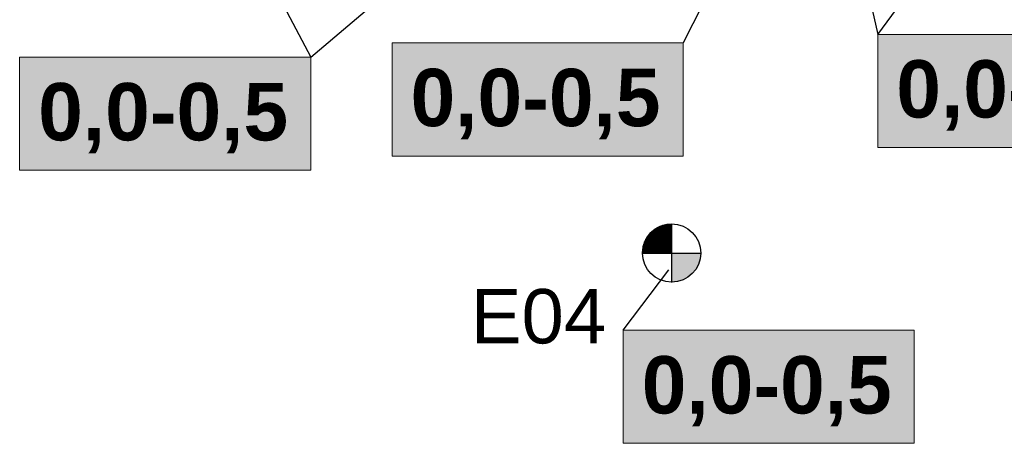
# Model space of a CAD drawing. Extents: x 158343 to 162498, y 431347 to 434500.
# Tile 56 of 248: x 159244 to 159357, y 433568 to 433616. Entities that reach past the tile are written whole.
import ezdxf
from ezdxf.enums import TextEntityAlignment as Align

# ---------------------------------------------------------------- set-up
doc = ezdxf.new("R2010")
doc.units = 0
doc.header["$LTSCALE"] = 10
doc.header["$MEASUREMENT"] = 0
for name, color, linetype in [('BORING-MWH-NEW', 7, 'CONTINUOUS'), ('KLASSE-AW', 81, 'CONTINUOUS'), ('KLASSE-B-INDUSTRIE', 40, 'CONTINUOUS'), ('KWALITEIT-DIEPTE', 7, 'CONTINUOUS')]:
    doc.layers.add(name, color=color, linetype=linetype)
doc.styles.add('STANDAARD', font='arial.ttf')
doc.styles.add('STYLE3', font='arialbd.ttf')

# ---------------------------------------------------------------- blocks, each defined once
blk = doc.blocks.new('BO-1.5M')
at = {"layer": 'BORING-MWH-NEW'}
blk.add_hatch(color=256, dxfattribs=at).paths.add_polyline_path([(-0.005, -1.342, 0.412919), (1.341, -0.011), (-0.005, -0.011)])
for p, q in [((-0.988, 0.908), (-0.005, 0.908)), ((-0.986, -0.011), (-0.986, 0.91)), ((-0.977, 0.92), (-0.005, 0.92)), ((-0.974, -0.011), (-0.974, 0.923)), ((-0.965, 0.932), (-0.005, 0.932)), ((-0.962, -0.011), (-0.962, 0.935)), ((-0.953, 0.944), (-0.005, 0.944)), ((-0.95, -0.011), (-0.95, 0.948)), ((-0.941, 0.956), (-0.005, 0.956)), ((-0.937, -0.011), (-0.937, 0.96)), ((-0.928, 0.969), (-0.005, 0.969)), ((-0.925, -0.011), (-0.925, 0.972)), ((-0.915, 0.981), (-0.005, 0.981)), ((-0.913, -0.011), (-0.913, 0.983)), ((-0.902, 0.993), (-0.005, 0.993)), ((-0.901, -0.011), (-0.901, 0.994)), ((-0.889, -0.011), (-0.889, 1.005)), ((-0.888, 1.005), (-0.005, 1.005)), ((-0.876, -0.011), (-0.876, 1.016)), ((-0.874, 1.017), (-0.005, 1.017)), ((-0.864, -0.011), (-0.864, 1.026)), ((-0.86, 1.03), (-0.005, 1.03)), ((-0.852, -0.011), (-0.852, 1.036)), ((-0.845, 1.042), (-0.005, 1.042)), ((-0.84, -0.011), (-0.84, 1.046)), ((-0.83, 1.054), (-0.005, 1.054)), ((-0.828, -0.011), (-0.828, 1.056)), ((-0.815, -0.011), (-0.815, 1.065)), ((-0.814, 1.066), (-0.005, 1.066)), ((-0.803, -0.011), (-0.803, 1.075)), ((-0.798, 1.078), (-0.005, 1.078)), ((-0.791, -0.011), (-0.791, 1.084)), ((-0.781, 1.091), (-0.005, 1.091)), ((-0.779, -0.011), (-0.779, 1.092)), ((-0.767, -0.011), (-0.767, 1.101)), ((-0.764, 1.103), (-0.005, 1.103)), ((-0.754, -0.011), (-0.754, 1.109)), ((-0.746, 1.115), (-0.005, 1.115)), ((-0.742, -0.011), (-0.742, 1.118)), ((-0.73, -0.011), (-0.73, 1.126)), ((-0.727, 1.127), (-0.005, 1.127)), ((-0.718, -0.011), (-0.718, 1.133)), ((-0.708, 1.139), (-0.005, 1.139)), ((-0.706, -0.011), (-0.706, 1.141)), ((-0.693, -0.011), (-0.693, 1.148)), ((-0.688, 1.152), (-0.005, 1.152)), ((-0.681, -0.011), (-0.681, 1.156)), ((-0.669, -0.011), (-0.669, 1.163)), ((-0.667, 1.164), (-0.005, 1.164)), ((-0.657, -0.011), (-0.657, 1.17)), ((-0.646, 1.176), (-0.005, 1.176)), ((-0.645, -0.011), (-0.645, 1.176)), ((-0.632, -0.011), (-0.632, 1.183)), ((-0.623, 1.188), (-0.005, 1.188)), ((-0.62, -0.011), (-0.62, 1.19)), ((-0.608, -0.011), (-0.608, 1.196)), ((-0.599, 1.2), (-0.005, 1.2)), ((-0.596, -0.011), (-0.596, 1.202)), ((-0.584, -0.011), (-0.584, 1.208)), ((-0.574, 1.213), (-0.005, 1.213)), ((-0.571, -0.011), (-0.571, 1.214)), ((-0.559, -0.011), (-0.559, 1.219)), ((-0.548, 1.225), (-0.005, 1.225)), ((-0.547, -0.011), (-0.547, 1.225)), ((-0.535, -0.011), (-0.535, 1.23)), ((-0.523, -0.011), (-0.523, 1.236)), ((-0.519, 1.237), (-0.005, 1.237)), ((-0.51, -0.011), (-0.51, 1.241)), ((-0.498, -0.011), (-0.498, 1.246)), ((-0.489, 1.249), (-0.005, 1.249)), ((-0.486, -0.011), (-0.486, 1.25)), ((-0.474, -0.011), (-0.474, 1.255)), ((-0.462, -0.011), (-0.462, 1.26)), ((-0.457, 1.261), (-0.005, 1.261)), ((-0.45, -0.011), (-0.45, 1.264)), ((-0.437, -0.011), (-0.437, 1.268)), ((-0.425, -0.011), (-0.425, 1.272)), ((-0.422, 1.273), (-0.005, 1.273)), ((-0.413, -0.011), (-0.413, 1.276)), ((-0.401, -0.011), (-0.401, 1.28)), ((-0.389, -0.011), (-0.389, 1.284)), ((-0.383, 1.286), (-0.005, 1.286)), ((-0.376, -0.011), (-0.376, 1.288)), ((-0.364, -0.011), (-0.364, 1.291)), ((-0.352, -0.011), (-0.352, 1.295)), ((-0.34, -0.011), (-0.34, 1.298)), ((-0.339, 1.298), (-0.005, 1.298)), ((-0.328, -0.011), (-0.328, 1.301)), ((-0.315, -0.011), (-0.315, 1.304)), ((-0.303, -0.011), (-0.303, 1.307)), ((-0.291, -0.011), (-0.291, 1.31)), ((-0.289, 1.31), (-0.005, 1.31)), ((-0.279, -0.011), (-0.279, 1.312)), ((-0.267, -0.011), (-0.267, 1.315)), ((-0.254, -0.011), (-0.254, 1.317)), ((-0.242, -0.011), (-0.242, 1.319)), ((-0.23, -0.011), (-0.23, 1.322)), ((-0.226, 1.322), (-0.005, 1.322)), ((-0.218, -0.011), (-0.218, 1.324)), ((-0.206, -0.011), (-0.206, 1.326)), ((-0.193, -0.011), (-0.193, 1.328)), ((-0.181, -0.011), (-0.181, 1.329)), ((-0.169, -0.011), (-0.169, 1.331)), ((-0.157, -0.011), (-0.157, 1.332)), ((-0.145, -0.011), (-0.145, 1.334)), ((-0.137, 1.334), (-0.005, 1.334)), ((-0.132, -0.011), (-0.132, 1.335)), ((-0.12, -0.011), (-0.12, 1.336)), ((-0.108, -0.011), (-0.108, 1.337)), ((-0.096, -0.011), (-0.096, 1.338)), ((-0.084, -0.011), (-0.084, 1.339)), ((-0.071, -0.011), (-0.071, 1.34)), ((-0.059, -0.011), (-0.059, 1.34)), ((-0.047, -0.011), (-0.047, 1.341)), ((-0.035, -0.011), (-0.035, 1.341)), ((-0.023, -0.011), (-0.023, 1.341)), ((-0.01, -0.011), (-0.01, 1.341)), ((-0.005, 1.336), (-0.005, -1.358)), ((-1.262, 0.456), (-0.005, 0.456)), ((-1.257, 0.469), (-0.005, 0.469)), ((-1.254, -0.011), (-1.254, 0.476)), ((-1.252, 0.481), (-0.005, 0.481)), ((-1.248, 0.493), (-0.005, 0.493)), ((-1.243, 0.505), (-0.005, 0.505)), ((-1.242, -0.011), (-1.242, 0.507)), ((-1.238, 0.517), (-0.005, 0.517)), ((-1.233, 0.53), (-0.005, 0.53)), ((-1.23, -0.011), (-1.23, 0.535)), ((-1.227, 0.542), (-0.005, 0.542)), ((-1.222, 0.554), (-0.005, 0.554)), ((-1.218, -0.011), (-1.218, 0.563)), ((-1.216, 0.566), (-0.005, 0.566)), ((-1.21, 0.578), (-0.005, 0.578)), ((-1.206, -0.011), (-1.206, 0.588)), ((-1.205, 0.591), (-0.005, 0.591)), ((-1.198, 0.603), (-0.005, 0.603)), ((-1.193, -0.011), (-1.193, 0.613)), ((-1.192, 0.615), (-0.005, 0.615)), ((-1.186, 0.627), (-0.005, 0.627)), ((-1.181, -0.011), (-1.181, 0.636)), ((-1.179, 0.639), (-0.005, 0.639)), ((-1.173, 0.652), (-0.005, 0.652)), ((-1.169, -0.011), (-1.169, 0.658)), ((-1.166, 0.664), (-0.005, 0.664)), ((-1.159, 0.676), (-0.005, 0.676)), ((-1.157, -0.011), (-1.157, 0.679)), ((-1.152, 0.688), (-0.005, 0.688)), ((-1.145, -0.011), (-1.145, 0.7)), ((-1.144, 0.7), (-0.005, 0.7)), ((-1.137, 0.712), (-0.005, 0.712)), ((-1.132, -0.011), (-1.132, 0.719)), ((-1.129, 0.725), (-0.005, 0.725)), ((-1.121, 0.737), (-0.005, 0.737)), ((-1.12, -0.011), (-1.12, 0.738)), ((-1.113, 0.749), (-0.005, 0.749)), ((-1.108, -0.011), (-1.108, 0.756)), ((-1.105, 0.761), (-0.005, 0.761)), ((-1.096, -0.011), (-1.096, 0.774)), ((-1.096, 0.773), (-0.005, 0.773)), ((-1.087, 0.786), (-0.005, 0.786)), ((-1.084, -0.011), (-1.084, 0.791)), ((-1.078, 0.798), (-0.005, 0.798)), ((-1.071, -0.011), (-1.071, 0.807)), ((-1.069, 0.81), (-0.005, 0.81)), ((-1.06, 0.822), (-0.005, 0.822)), ((-1.059, -0.011), (-1.059, 0.823)), ((-1.05, 0.834), (-0.005, 0.834)), ((-1.047, -0.011), (-1.047, 0.839)), ((-1.041, 0.847), (-0.005, 0.847)), ((-1.035, -0.011), (-1.035, 0.854)), ((-1.031, 0.859), (-0.005, 0.859)), ((-1.023, -0.011), (-1.023, 0.868)), ((-1.02, 0.871), (-0.005, 0.871)), ((-1.011, -0.011), (-1.011, 0.882)), ((-1.01, 0.883), (-0.005, 0.883)), ((-0.999, 0.895), (-0.005, 0.895)), ((-0.998, -0.011), (-0.998, 0.896)), ((-1.342, 0.005), (-0.005, 0.005)), ((-1.341, 0.042), (-0.005, 0.042)), ((-1.341, 0.03), (-0.005, 0.03)), ((-1.341, 0.017), (-0.005, 0.017)), ((-1.34, -0.011), (-1.34, 0.068)), ((-1.34, 0.066), (-0.005, 0.066)), ((-1.34, 0.054), (-0.005, 0.054)), ((-1.339, 0.078), (-0.005, 0.078)), ((-1.338, 0.103), (-0.005, 0.103)), ((-1.338, 0.091), (-0.005, 0.091)), ((-1.337, 0.115), (-0.005, 0.115)), ((-1.335, 0.127), (-0.005, 0.127)), ((-1.334, 0.139), (-0.005, 0.139)), ((-1.333, 0.151), (-0.005, 0.151)), ((-1.331, 0.164), (-0.005, 0.164)), ((-1.33, 0.176), (-0.005, 0.176)), ((-1.328, -0.011), (-1.328, 0.193)), ((-1.328, 0.188), (-0.005, 0.188)), ((-1.326, 0.2), (-0.005, 0.2)), ((-1.325, 0.212), (-0.005, 0.212)), ((-1.323, 0.225), (-0.005, 0.225)), ((-1.32, 0.237), (-0.005, 0.237)), ((-1.318, 0.249), (-0.005, 0.249)), ((-1.316, 0.261), (-0.005, 0.261)), ((-1.315, -0.011), (-1.315, 0.263)), ((-1.313, 0.273), (-0.005, 0.273)), ((-1.311, 0.286), (-0.005, 0.286)), ((-1.308, 0.298), (-0.005, 0.298)), ((-1.305, 0.31), (-0.005, 0.31)), ((-1.303, -0.011), (-1.303, 0.318)), ((-1.302, 0.322), (-0.005, 0.322)), ((-1.299, 0.334), (-0.005, 0.334)), ((-1.296, 0.347), (-0.005, 0.347)), ((-1.293, 0.359), (-0.005, 0.359)), ((-1.291, -0.011), (-1.291, 0.365)), ((-1.289, 0.371), (-0.005, 0.371)), ((-1.286, 0.383), (-0.005, 0.383)), ((-1.282, 0.395), (-0.005, 0.395)), ((-1.279, -0.011), (-1.279, 0.405)), ((-1.278, 0.408), (-0.005, 0.408)), ((-1.274, 0.42), (-0.005, 0.42)), ((-1.27, 0.432), (-0.005, 0.432)), ((-1.267, -0.011), (-1.267, 0.442)), ((-1.266, 0.444), (-0.005, 0.444)), ((-1.343, -0.011), (1.341, -0.011)), ((-1.342, -0.007), (-0.005, -0.007))]:
    blk.add_line(p, q, dxfattribs=at)
blk.add_circle((0, 0), 1.342, dxfattribs=at)
at = {"layer": 'BORING-MWH-NEW', "style": 'STANDAARD'}
blk.add_attdef('BNO', (-3.329, 3.081), '', height=2.5, dxfattribs=at)

msp = doc.modelspace()

# ---------------------------------------------------------------- hatches: boundary and pattern name
at = {"layer": 'KLASSE-AW'}
msp.add_hatch(color=256, dxfattribs=at).paths.add_polyline_path([(159286.92, 433613.76), (159320.33, 433613.76), (159320.33, 433600.76), (159286.92, 433600.76)])
at = {"layer": 'KLASSE-B-INDUSTRIE'}
for points in [[(159342.7, 433614.74), (159376.11, 433614.74), (159376.11, 433601.75), (159342.7, 433601.75)], [(159244.15, 433612.13), (159277.57, 433612.13), (159277.57, 433599.14), (159244.15, 433599.14)], [(159313.47, 433580.73), (159346.88, 433580.73), (159346.88, 433567.74), (159313.47, 433567.74)]]:
    msp.add_hatch(color=256, dxfattribs=at).paths.add_polyline_path(points)

# ---------------------------------------------------------------- linework, layer by layer
at = {"layer": 'KLASSE-AW', "color": 7, "lineweight": 5}
msp.add_lwpolyline([(159286.92, 433613.76), (159320.33, 433613.76), (159320.33, 433600.76), (159286.92, 433600.76)], close=True, dxfattribs=at)
at = {"layer": 'KLASSE-B-INDUSTRIE', "color": 7, "lineweight": 5}
for points in [[(159342.7, 433614.74), (159376.11, 433614.74), (159376.11, 433601.75), (159342.7, 433601.75)], [(159244.15, 433612.13), (159277.57, 433612.13), (159277.57, 433599.14), (159244.15, 433599.14)], [(159313.47, 433580.73), (159346.88, 433580.73), (159346.88, 433567.74), (159313.47, 433567.74)]]:
    msp.add_lwpolyline(points, close=True, dxfattribs=at)
at = {"layer": 'KWALITEIT-DIEPTE'}
for points in [[(159342.7, 433614.74), (159365, 433645.08)], [(159337.03, 433639.78), (159342.7, 433614.74)], [(159277.57, 433612.13), (159306.56, 433636.71)], [(159267.59, 433631.04), (159277.57, 433612.13)], [(159329.17, 433631.19), (159320.33, 433613.76)], [(159313.47, 433580.73), (159318.69, 433587.69)]]:
    msp.add_lwpolyline(points, dxfattribs=at)

# ---------------------------------------------------------------- block references
at = {"layer": 'BORING-MWH-NEW'}
ref = msp.add_blockref('BO-1.5M', (159319.02, 433589.61), dxfattribs=dict(at, xscale=2.5, yscale=2.5, zscale=2.5))
ref.add_attrib('BNO', 'E04', (159295.96, 433579.22), dxfattribs={"height": 6.25, "style": 'STANDAARD'})

# ---------------------------------------------------------------- texts
at = {"layer": 'KWALITEIT-DIEPTE', "color": 7, "style": 'STYLE3'}
for p in [(159359.17, 433605.17), (159303.39, 433604.18), (159260.63, 433602.55), (159329.94, 433571.16)]:
    msp.add_text('0,0-0,5', height=6.6, dxfattribs=at).set_placement(p, align=Align.CENTER)

doc.saveas('drawing.dxf')
